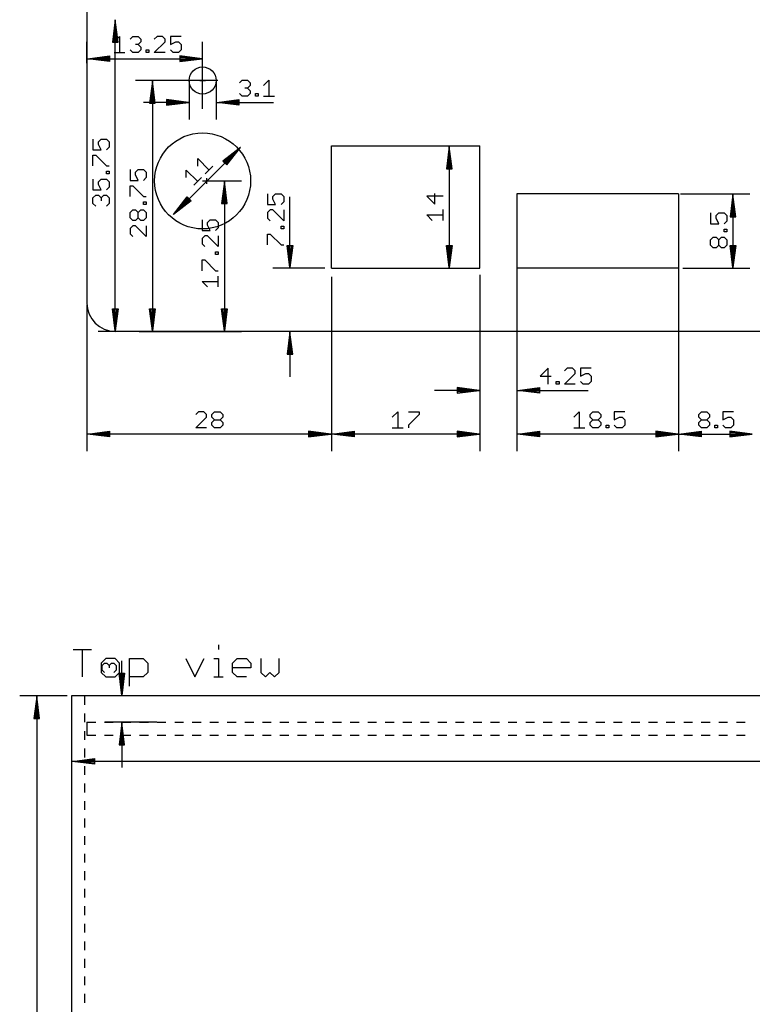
# Model space of a CAD drawing. Extents: x -279 to 630, y -428 to 126.
# Tile 6 of 14: x -6 to 78, y -75 to 37. Entities that reach past the tile are written whole.
import ezdxf

# ---------------------------------------------------------------- set-up
doc = ezdxf.new("R2010")
doc.units = 0
doc.layers.add('20', color=7, linetype='CONTINUOUS')
doc.layers.add('47', color=140, linetype='CONTINUOUS')

msp = doc.modelspace()

# ---------------------------------------------------------------- linework, layer by layer
at = {"layer": '20'}
for p, q in [((1.75, 114), (1.75, 5)), ((29.75, 9), (29.75, 23)), ((29.75, 23), (46.75, 23)), ((46.75, 9), (46.75, 23)), ((69.5, 17.5), (51, 17.5)), ((51, 17.5), (51, 9)), ((69.5, 17.5), (69.5, 9)), ((29.75, 9), (46.75, 9)), ((69.5, 9), (51, 9)), ((285, 1.75), (5, 1.75)), ((0.1778, -34.6751), (2.2759, -34.6751)), ((1.2268, -37.8222), (1.2268, -34.6751)), ((16.8161, -34.1506), (16.8161, -34.6751)), ((3.9251, -35.7241), (3.4006, -36.2487)), ((4.9741, -35.7241), (3.9251, -35.7241)), ((5.4986, -36.2487), (4.9741, -35.7241)), ((6.6233, -38.8712), (6.6233, -35.7241)), ((6.6233, -35.7241), (8.1968, -35.7241)), ((8.1968, -35.7241), (8.7214, -36.2487)), ((13.0688, -35.7241), (14.1178, -37.8222)), ((14.1178, -37.8222), (15.1669, -35.7241)), ((16.2916, -35.7241), (16.8161, -35.7241)), ((16.8161, -35.7241), (16.8161, -37.8222)), ((18.4401, -36.2487), (18.9646, -35.7241)), ((18.9646, -35.7241), (20.0136, -35.7241)), ((20.0136, -35.7241), (20.5381, -36.2487)), ((21.6628, -35.7241), (21.6628, -37.2977)), ((23.7609, -37.2977), (23.7609, -35.7241)), ((3.4006, -36.2487), (3.4006, -37.2977)), ((5.4986, -37.2977), (5.4986, -36.2487)), ((8.7214, -36.2487), (8.7214, -37.2977)), ((18.4401, -37.2977), (18.4401, -36.2487)), ((20.5381, -36.7732), (18.4401, -36.7732)), ((20.5381, -36.2487), (20.5381, -36.7732)), ((3.4006, -37.2977), (3.9251, -37.8222)), ((3.9251, -37.8222), (4.9741, -37.8222)), ((4.9741, -37.8222), (5.4986, -37.2977)), ((8.1968, -37.8222), (6.6233, -37.8222)), ((8.7214, -37.2977), (8.1968, -37.8222)), ((16.2916, -37.8222), (17.3406, -37.8222)), ((18.9646, -37.8222), (18.4401, -37.2977)), ((20.0136, -37.8222), (18.9646, -37.8222)), ((21.6628, -37.2977), (22.1873, -37.8222)), ((22.1873, -37.8222), (22.7118, -37.2977)), ((22.7118, -37.2977), (23.2364, -37.8222)), ((23.2364, -37.8222), (23.7609, -37.2977)), ((1.5, -40), (0, -40)), ((0, -40), (0, -280)), ((288.5, -40), (1.5, -40)), ((1.5, -41.0083), (1.5, -40)), ((1.5, -43.0167), (1.5, -42.0083)), ((1.75, -43), (2.7605, -43)), ((1.75, -43), (1.75, -44.5)), ((3.7605, -43), (4.771, -43)), ((5.771, -43), (6.7815, -43)), ((7.7815, -43), (8.792, -43)), ((9.792, -43), (10.8024, -43)), ((11.8024, -43), (12.8129, -43)), ((13.8129, -43), (14.8234, -43)), ((15.8234, -43), (16.8339, -43)), ((17.8339, -43), (18.8444, -43)), ((19.8444, -43), (20.8549, -43)), ((21.8549, -43), (22.8654, -43)), ((23.8654, -43), (24.8759, -43)), ((25.8759, -43), (26.8864, -43)), ((27.8864, -43), (28.8969, -43)), ((29.8969, -43), (30.9073, -43)), ((31.9073, -43), (32.9178, -43)), ((33.9178, -43), (34.9283, -43)), ((35.9283, -43), (36.9388, -43)), ((37.9388, -43), (38.9493, -43)), ((39.9493, -43), (40.9598, -43)), ((41.9598, -43), (42.9703, -43)), ((43.9703, -43), (44.9808, -43)), ((45.9808, -43), (46.9913, -43)), ((47.9913, -43), (49.0017, -43)), ((50.0017, -43), (51.0122, -43)), ((52.0122, -43), (53.0227, -43)), ((54.0227, -43), (55.0332, -43)), ((56.0332, -43), (57.0437, -43)), ((58.0437, -43), (59.0542, -43)), ((60.0542, -43), (61.0647, -43)), ((62.0647, -43), (63.0752, -43)), ((64.0752, -43), (65.0857, -43)), ((66.0857, -43), (67.0962, -43)), ((68.0962, -43), (69.1066, -43)), ((70.1066, -43), (71.1171, -43)), ((72.1171, -43), (73.1276, -43)), ((74.1276, -43), (75.1381, -43)), ((76.1381, -43), (77.1486, -43)), ((1.5, -45.025), (1.5, -44.0167)), ((1.75, -44.5), (2.7605, -44.5)), ((3.7605, -44.5), (4.771, -44.5)), ((5.771, -44.5), (6.7815, -44.5)), ((7.7815, -44.5), (8.792, -44.5)), ((9.792, -44.5), (10.8024, -44.5)), ((11.8024, -44.5), (12.8129, -44.5)), ((13.8129, -44.5), (14.8234, -44.5)), ((15.8234, -44.5), (16.8339, -44.5)), ((17.8339, -44.5), (18.8444, -44.5)), ((19.8444, -44.5), (20.8549, -44.5)), ((21.8549, -44.5), (22.8654, -44.5)), ((23.8654, -44.5), (24.8759, -44.5)), ((25.8759, -44.5), (26.8864, -44.5)), ((27.8864, -44.5), (28.8969, -44.5)), ((29.8969, -44.5), (30.9073, -44.5)), ((31.9073, -44.5), (32.9178, -44.5)), ((33.9178, -44.5), (34.9283, -44.5)), ((35.9283, -44.5), (36.9388, -44.5)), ((37.9388, -44.5), (38.9493, -44.5)), ((39.9493, -44.5), (40.9598, -44.5)), ((41.9598, -44.5), (42.9703, -44.5)), ((43.9703, -44.5), (44.9808, -44.5)), ((45.9808, -44.5), (46.9913, -44.5)), ((47.9913, -44.5), (49.0017, -44.5)), ((50.0017, -44.5), (51.0122, -44.5)), ((52.0122, -44.5), (53.0227, -44.5)), ((54.0227, -44.5), (55.0332, -44.5)), ((56.0332, -44.5), (57.0437, -44.5)), ((58.0437, -44.5), (59.0542, -44.5)), ((60.0542, -44.5), (61.0647, -44.5)), ((62.0647, -44.5), (63.0752, -44.5)), ((64.0752, -44.5), (65.0857, -44.5)), ((66.0857, -44.5), (67.0962, -44.5)), ((68.0962, -44.5), (69.1066, -44.5)), ((70.1066, -44.5), (71.1171, -44.5)), ((72.1171, -44.5), (73.1276, -44.5)), ((74.1276, -44.5), (75.1381, -44.5)), ((76.1381, -44.5), (77.1486, -44.5)), ((1.5, -47.0333), (1.5, -46.025)), ((1.5, -49.0417), (1.5, -48.0333)), ((1.5, -51.05), (1.5, -50.0417)), ((1.5, -53.0583), (1.5, -52.05)), ((1.5, -55.0667), (1.5, -54.0583)), ((1.5, -57.075), (1.5, -56.0667)), ((1.5, -59.0833), (1.5, -58.075)), ((1.5, -61.0917), (1.5, -60.0833)), ((1.5, -63.1), (1.5, -62.0917)), ((1.5, -65.1083), (1.5, -64.1)), ((1.5, -67.1167), (1.5, -66.1083)), ((1.5, -69.125), (1.5, -68.1167)), ((1.5, -71.1333), (1.5, -70.125)), ((1.5, -73.1417), (1.5, -72.1333)), ((1.5, -75.15), (1.5, -74.1417))]:
    msp.add_line(p, q, dxfattribs=at)
for centre, radius in [((15, 30.5), 1.55), ((15, 19), 5.5)]:
    msp.add_circle(centre, radius, dxfattribs=at)
msp.add_arc((5, 5), 3.25, 180, 270, dxfattribs=at)
at = {"layer": '47'}
for p, q in [((5, 37.435), (4.6808, 34.9)), ((5, 37.435), (4.74, 34.9)), ((5, 37.435), (4.87, 34.9)), ((5, 1.815), (5, 37.435)), ((5.3192, 34.9), (5, 37.435)), ((5.13, 34.9), (5, 37.435)), ((5.26, 34.9), (5, 37.435)), ((4.8675, 34.939), (5.4839, 35.5554)), ((5.4839, 35.5554), (5.4839, 33.7062)), ((6.709, 35.2472), (7.0172, 35.5554)), ((7.0172, 35.5554), (7.6336, 35.5554)), ((7.6336, 35.5554), (7.9418, 35.2472)), ((7.9418, 35.2472), (7.9418, 34.939)), ((9.7796, 35.5554), (9.4714, 35.2472)), ((10.396, 35.5554), (9.7796, 35.5554)), ((10.7042, 35.2472), (10.396, 35.5554)), ((10.7042, 34.939), (10.7042, 35.2472)), ((12.5457, 35.5554), (11.313, 35.5554)), ((11.313, 35.5554), (11.313, 34.6308)), ((1.75, 32.5), (1.75, 34.95)), ((4.6808, 34.9), (5.3192, 34.9)), ((7.0172, 33.7062), (6.709, 34.0144)), ((7.6336, 34.6308), (7.3254, 34.6308)), ((7.9418, 34.939), (7.6336, 34.6308)), ((7.6336, 34.6308), (7.9418, 34.3226)), ((7.9418, 34.0144), (7.6336, 33.7062)), ((7.9418, 34.3226), (7.9418, 34.0144)), ((8.5506, 33.7062), (8.5506, 34.0144)), ((8.5506, 34.0144), (8.8588, 34.0144)), ((8.8588, 34.0144), (8.8588, 33.7062)), ((9.4714, 33.7062), (10.7042, 34.939)), ((11.313, 34.6308), (11.9294, 34.939)), ((11.6212, 33.7062), (11.313, 34.0144)), ((11.9294, 34.939), (12.2376, 34.939)), ((12.2376, 34.939), (12.5457, 34.6308)), ((12.5457, 34.0144), (12.2376, 33.7062)), ((12.5457, 34.6308), (12.5457, 34.0144)), ((15, 27.25), (15, 34.95)), ((1.815, 33), (4.35, 33.3192)), ((1.815, 33), (4.35, 33.26)), ((1.815, 33), (4.35, 33.13)), ((1.815, 33), (14.935, 33)), ((4.35, 32.6808), (1.815, 33)), ((4.35, 32.87), (1.815, 33)), ((4.35, 32.74), (1.815, 33)), ((4.35, 33.3192), (4.35, 32.6808)), ((4.8675, 33.7062), (6.1002, 33.7062)), ((7.6336, 33.7062), (7.0172, 33.7062)), ((8.8588, 33.7062), (8.5506, 33.7062)), ((10.7042, 33.7062), (9.4714, 33.7062)), ((12.2376, 33.7062), (11.6212, 33.7062)), ((14.935, 33), (12.4, 33.3192)), ((12.4, 33.3192), (12.4, 32.6808)), ((14.935, 33), (12.4, 33.26)), ((14.935, 33), (12.4, 33.13)), ((12.4, 32.6808), (14.935, 33)), ((12.4, 32.87), (14.935, 33)), ((12.4, 32.74), (14.935, 33)), ((16.75, 30.5), (7.3, 30.5)), ((13.45, 30.5), (13.45, 26.05)), ((14.6808, 30.5), (15.3192, 30.5)), ((15, 30.1808), (15, 30.8192)), ((16.55, 30.5), (16.55, 26.05)), ((19.2262, 30.2472), (19.5344, 30.5554)), ((19.5344, 30.5554), (20.1508, 30.5554)), ((20.1508, 30.5554), (20.459, 30.2472)), ((21.9886, 29.939), (22.6049, 30.5554)), ((22.6049, 30.5554), (22.6049, 28.7062)), ((9.25, 30.435), (8.9308, 27.9)), ((9.25, 30.435), (8.99, 27.9)), ((9.25, 30.435), (9.12, 27.9)), ((9.25, 30.435), (9.25, 1.815)), ((9.5692, 27.9), (9.25, 30.435)), ((9.38, 27.9), (9.25, 30.435)), ((9.51, 27.9), (9.25, 30.435)), ((20.1508, 29.6308), (19.8426, 29.6308)), ((20.459, 29.939), (20.1508, 29.6308)), ((20.1508, 29.6308), (20.459, 29.3226)), ((20.459, 30.2472), (20.459, 29.939)), ((13.385, 28), (10.85, 28.3192)), ((10.85, 28.3192), (10.85, 27.6808)), ((13.385, 28), (10.85, 28.26)), ((16.615, 28), (19.15, 28.3192)), ((16.615, 28), (19.15, 28.26)), ((19.15, 28.3192), (19.15, 27.6808)), ((19.5344, 28.7062), (19.2262, 29.0144)), ((20.1508, 28.7062), (19.5344, 28.7062)), ((20.459, 29.0144), (20.1508, 28.7062)), ((20.459, 29.3226), (20.459, 29.0144)), ((21.0678, 28.7062), (21.0678, 29.0144)), ((21.0678, 29.0144), (21.376, 29.0144)), ((21.376, 28.7062), (21.0678, 28.7062)), ((21.376, 29.0144), (21.376, 28.7062)), ((21.9886, 28.7062), (23.2213, 28.7062)), ((13.385, 28), (8.25, 28)), ((8.9308, 27.9), (9.5692, 27.9)), ((13.385, 28), (10.85, 28.13)), ((10.85, 27.6808), (13.385, 28)), ((10.85, 27.87), (13.385, 28)), ((10.85, 27.74), (13.385, 28)), ((16.615, 28), (19.15, 28.13)), ((16.615, 28), (23.1309, 28)), ((19.15, 27.6808), (16.615, 28)), ((19.15, 27.87), (16.615, 28)), ((19.15, 27.74), (16.615, 28)), ((2.4446, 23.7957), (2.4446, 22.563)), ((3.061, 23.4876), (3.3692, 23.7957)), ((3.3692, 23.7957), (3.9856, 23.7957)), ((3.9856, 23.7957), (4.2938, 23.4876)), ((2.4446, 22.563), (3.3692, 22.563)), ((3.061, 23.1794), (3.061, 23.4876)), ((3.3692, 22.563), (3.061, 23.1794)), ((4.2938, 22.8712), (3.9856, 22.563)), ((4.2938, 23.4876), (4.2938, 22.8712)), ((11.6569, 15.1569), (19.3431, 22.8431)), ((19.3431, 22.8431), (17.3249, 21.2763)), ((19.3431, 22.8431), (17.3668, 21.2345)), ((19.3431, 22.8431), (17.4587, 21.1425)), ((17.6425, 20.9587), (19.3431, 22.8431)), ((17.7345, 20.8668), (19.3431, 22.8431)), ((17.7763, 20.8249), (19.3431, 22.8431)), ((19.3891, 22.8891), (19.3891, 22.8891)), ((37.25, 23), (45.2, 23)), ((43.25, 22.935), (42.9308, 20.4)), ((43.25, 22.935), (42.99, 20.4)), ((43.25, 22.935), (43.12, 20.4)), ((43.25, 22.935), (43.25, 9.065)), ((43.5692, 20.4), (43.25, 22.935)), ((43.38, 20.4), (43.25, 22.935)), ((43.51, 20.4), (43.25, 22.935)), ((2.4446, 20.7214), (2.4446, 21.9542)), ((2.4446, 21.9542), (2.7528, 21.9542)), ((2.7528, 21.9542), (3.9856, 20.7214)), ((14.4373, 20.6794), (14.4373, 21.5511)), ((14.4373, 21.5511), (15.7448, 20.2436)), ((3.9856, 20.7214), (4.2938, 20.7214)), ((15.309, 19.8077), (16.1807, 20.6794)), ((17.3249, 21.2763), (17.7763, 20.8249)), ((42.9308, 20.4), (43.5692, 20.4)), ((2.4446, 19.1918), (2.4446, 17.959)), ((3.061, 18.8836), (3.3692, 19.1918)), ((3.3692, 19.1918), (3.9856, 19.1918)), ((3.9856, 19.8006), (3.9856, 20.1088)), ((3.9856, 20.1088), (4.2938, 20.1088)), ((4.2938, 19.8006), (3.9856, 19.8006)), ((3.9856, 19.1918), (4.2938, 18.8836)), ((4.2938, 20.1088), (4.2938, 19.8006)), ((6.6946, 20.2957), (6.6946, 19.063)), ((7.311, 19.9876), (7.6192, 20.2957)), ((7.311, 19.6794), (7.311, 19.9876)), ((7.6192, 19.063), (7.311, 19.6794)), ((7.6192, 20.2957), (8.2356, 20.2957)), ((8.2356, 20.2957), (8.5438, 19.9876)), ((8.5438, 19.3712), (8.2356, 19.063)), ((8.5438, 19.9876), (8.5438, 19.3712)), ((13.1351, 19.3772), (13.1351, 20.2489)), ((13.1351, 20.2489), (14.4427, 18.9414)), ((14.0068, 18.5055), (14.8785, 19.3772)), ((15.5, 18.6808), (15.5, 19.3192)), ((3.061, 18.5754), (3.061, 18.8836)), ((3.3692, 17.959), (3.061, 18.5754)), ((4.2938, 18.2672), (3.9856, 17.959)), ((4.2938, 18.8836), (4.2938, 18.2672)), ((6.6946, 19.063), (7.6192, 19.063)), ((6.6946, 17.2214), (6.6946, 18.4542)), ((6.6946, 18.4542), (7.0028, 18.4542)), ((7.0028, 18.4542), (8.2356, 17.2214)), ((15, 19), (19.45, 19)), ((15.1808, 19), (15.8192, 19)), ((17.5, 18.935), (17.1808, 16.4)), ((17.5, 18.935), (17.24, 16.4)), ((17.5, 18.935), (17.37, 16.4)), ((17.5, 18.935), (17.5, 1.815)), ((17.8192, 16.4), (17.5, 18.935)), ((17.63, 16.4), (17.5, 18.935)), ((17.76, 16.4), (17.5, 18.935)), ((2.4446, 17.959), (3.3692, 17.959)), ((2.4446, 17.042), (2.7528, 17.3502)), ((2.4446, 16.4257), (2.4446, 17.042)), ((2.7528, 17.3502), (3.061, 17.3502)), ((3.061, 17.3502), (3.3692, 17.042)), ((3.3692, 17.042), (3.6774, 17.3502)), ((3.3692, 17.042), (3.3692, 16.7339)), ((3.6774, 17.3502), (3.9856, 17.3502)), ((3.9856, 17.3502), (4.2938, 17.042)), ((4.2938, 17.042), (4.2938, 16.4257)), ((8.2356, 17.2214), (8.5438, 17.2214)), ((11.6569, 15.1569), (13.2237, 17.1751)), ((11.6569, 15.1569), (13.2655, 17.1332)), ((11.6569, 15.1569), (13.3575, 17.0413)), ((13.2237, 17.1751), (13.6751, 16.7237)), ((22.4446, 17.5129), (22.4446, 16.2801)), ((23.061, 17.2047), (23.3692, 17.5129)), ((23.061, 16.8965), (23.061, 17.2047)), ((23.3692, 17.5129), (23.9856, 17.5129)), ((23.9856, 17.5129), (24.2938, 17.2047)), ((24.2938, 17.2047), (24.2938, 16.5883)), ((25, 9.065), (25, 17.1787)), ((42.5438, 17.2491), (40.6946, 17.2491)), ((40.6946, 17.2491), (41.6192, 16.3245)), ((41.6192, 16.3245), (41.6192, 17.5573)), ((69.75, 17.5), (77.7, 17.5)), ((75.75, 17.435), (75.4308, 14.9)), ((75.75, 17.435), (75.49, 14.9)), ((75.75, 17.435), (75.62, 14.9)), ((75.75, 17.435), (75.75, 9.065)), ((76.0692, 14.9), (75.75, 17.435)), ((75.88, 14.9), (75.75, 17.435)), ((76.01, 14.9), (75.75, 17.435)), ((2.7528, 16.1175), (2.4446, 16.4257)), ((4.2938, 16.4257), (3.9856, 16.1175)), ((8.2356, 16.3006), (8.2356, 16.6088)), ((8.2356, 16.6088), (8.5438, 16.6088)), ((8.5438, 16.3006), (8.2356, 16.3006)), ((8.5438, 16.6088), (8.5438, 16.3006)), ((13.5413, 16.8575), (11.6569, 15.1569)), ((13.6332, 16.7655), (11.6569, 15.1569)), ((13.6751, 16.7237), (11.6569, 15.1569)), ((17.1808, 16.4), (17.8192, 16.4)), ((22.4446, 16.2801), (23.3692, 16.2801)), ((23.3692, 16.2801), (23.061, 16.8965)), ((24.2938, 16.5883), (23.9856, 16.2801)), ((6.6946, 15.3836), (7.0028, 15.6918)), ((6.6946, 14.7672), (6.6946, 15.3836)), ((7.0028, 14.459), (6.6946, 14.7672)), ((7.0028, 15.6918), (7.311, 15.6918)), ((7.311, 15.6918), (7.6192, 15.3836)), ((7.6192, 14.7672), (7.311, 14.459)), ((7.6192, 15.3836), (7.9274, 15.6918)), ((7.6192, 14.7672), (7.6192, 15.3836)), ((7.9274, 14.459), (7.6192, 14.7672)), ((7.9274, 15.6918), (8.2356, 15.6918)), ((8.2356, 15.6918), (8.5438, 15.3836)), ((8.5438, 14.7672), (8.2356, 14.459)), ((8.5438, 15.3836), (8.5438, 14.7672)), ((11.6109, 15.1109), (11.6109, 15.1109)), ((22.7528, 15.6713), (22.4446, 15.3631)), ((22.4446, 15.3631), (22.4446, 14.7468)), ((22.4446, 14.7468), (22.7528, 14.4386)), ((23.061, 15.6713), (22.7528, 15.6713)), ((24.2938, 14.4386), (23.061, 15.6713)), ((24.2938, 15.6713), (24.2938, 14.4386)), ((41.311, 14.4829), (40.6946, 15.0993)), ((40.6946, 15.0993), (42.5438, 15.0993)), ((42.5438, 14.4829), (42.5438, 15.7157)), ((73.1946, 15.3309), (73.1946, 14.0981)), ((73.811, 15.0227), (74.1192, 15.3309)), ((73.811, 14.7145), (73.811, 15.0227)), ((74.1192, 14.0981), (73.811, 14.7145)), ((74.1192, 15.3309), (74.7356, 15.3309)), ((74.7356, 15.3309), (75.0438, 15.0227)), ((75.0438, 15.0227), (75.0438, 14.4063)), ((75.4308, 14.9), (76.0692, 14.9)), ((7.0028, 13.8502), (6.6946, 13.5421)), ((6.6946, 13.5421), (6.6946, 12.9257)), ((7.311, 14.459), (7.0028, 14.459)), ((7.311, 13.8502), (7.0028, 13.8502)), ((8.5438, 12.6175), (7.311, 13.8502)), ((8.2356, 14.459), (7.9274, 14.459)), ((8.5438, 13.8502), (8.5438, 12.6175)), ((14.9446, 14.5457), (14.9446, 13.313)), ((15.561, 14.2376), (15.8692, 14.5457)), ((15.561, 13.9294), (15.561, 14.2376)), ((15.8692, 13.313), (15.561, 13.9294)), ((15.8692, 14.5457), (16.4856, 14.5457)), ((16.4856, 14.5457), (16.7938, 14.2376)), ((16.7938, 13.6212), (16.4856, 13.313)), ((16.7938, 14.2376), (16.7938, 13.6212)), ((23.9856, 13.5178), (23.9856, 13.826)), ((23.9856, 13.826), (24.2938, 13.826)), ((24.2938, 13.826), (24.2938, 13.5178)), ((73.1946, 14.0981), (74.1192, 14.0981)), ((75.0438, 14.4063), (74.7356, 14.0981)), ((6.6946, 12.9257), (7.0028, 12.6175)), ((14.9446, 13.313), (15.8692, 13.313)), ((15.2528, 12.7042), (14.9446, 12.396)), ((15.561, 12.7042), (15.2528, 12.7042)), ((16.7938, 11.4714), (15.561, 12.7042)), ((16.7938, 12.7042), (16.7938, 11.4714)), ((22.4446, 11.6762), (22.4446, 12.909)), ((22.4446, 12.909), (22.7528, 12.909)), ((22.7528, 12.909), (23.9856, 11.6762)), ((24.2938, 13.5178), (23.9856, 13.5178)), ((73.1946, 12.2603), (73.5028, 12.5685)), ((73.5028, 12.5685), (73.811, 12.5685)), ((73.811, 12.5685), (74.1192, 12.2603)), ((74.1192, 12.2603), (74.4274, 12.5685)), ((74.4274, 12.5685), (74.7356, 12.5685)), ((74.7356, 13.1773), (74.7356, 13.4855)), ((74.7356, 13.4855), (75.0438, 13.4855)), ((75.0438, 13.1773), (74.7356, 13.1773)), ((74.7356, 12.5685), (75.0438, 12.2603)), ((75.0438, 13.4855), (75.0438, 13.1773)), ((14.9446, 12.396), (14.9446, 11.7796)), ((14.9446, 11.7796), (15.2528, 11.4714)), ((23.9856, 11.6762), (24.2938, 11.6762)), ((25, 9.065), (24.6808, 11.6)), ((24.6808, 11.6), (25.3192, 11.6)), ((25, 9.065), (24.74, 11.6)), ((25, 9.065), (24.87, 11.6)), ((25.3192, 11.6), (25, 9.065)), ((25.13, 11.6), (25, 9.065)), ((25.26, 11.6), (25, 9.065)), ((43.25, 9.065), (42.9308, 11.6)), ((42.9308, 11.6), (43.5692, 11.6)), ((43.25, 9.065), (42.99, 11.6)), ((43.25, 9.065), (43.12, 11.6)), ((43.5692, 11.6), (43.25, 9.065)), ((43.38, 11.6), (43.25, 9.065)), ((43.51, 11.6), (43.25, 9.065)), ((73.1946, 11.6439), (73.1946, 12.2603)), ((73.5028, 11.3357), (73.1946, 11.6439)), ((73.811, 11.3357), (73.5028, 11.3357)), ((74.1192, 11.6439), (73.811, 11.3357)), ((74.1192, 11.6439), (74.1192, 12.2603)), ((74.4274, 11.3357), (74.1192, 11.6439)), ((74.7356, 11.3357), (74.4274, 11.3357)), ((75.0438, 11.6439), (74.7356, 11.3357)), ((75.0438, 12.2603), (75.0438, 11.6439)), ((75.75, 9.065), (75.4308, 11.6)), ((75.4308, 11.6), (76.0692, 11.6)), ((75.75, 9.065), (75.49, 11.6)), ((75.75, 9.065), (75.62, 11.6)), ((76.0692, 11.6), (75.75, 9.065)), ((75.88, 11.6), (75.75, 9.065)), ((76.01, 11.6), (75.75, 9.065)), ((16.4856, 10.5506), (16.4856, 10.8588)), ((16.4856, 10.8588), (16.7938, 10.8588)), ((16.7938, 10.5506), (16.4856, 10.5506)), ((16.7938, 10.8588), (16.7938, 10.5506)), ((14.9446, 8.709), (14.9446, 9.9418)), ((14.9446, 9.9418), (15.2528, 9.9418)), ((15.2528, 9.9418), (16.4856, 8.709)), ((51, 10), (51, -6.95)), ((16.4856, 8.709), (16.7938, 8.709)), ((16.7938, 6.8675), (16.7938, 8.1002)), ((29, 9), (23.05, 9)), ((29.75, 8), (29.75, -11.95)), ((39.25, 9), (45.2, 9)), ((46.75, 8.25), (46.75, -6.95)), ((69.5, 9), (69.5, -11.95)), ((70, 9), (77.7, 9)), ((15.561, 6.8675), (14.9446, 7.4839)), ((14.9446, 7.4839), (16.7938, 7.4839)), ((1.75, 4.75), (1.75, -11.95)), ((5, 1.815), (4.6808, 4.35)), ((4.6808, 4.35), (5.3192, 4.35)), ((5, 1.815), (4.74, 4.35)), ((5, 1.815), (4.87, 4.35)), ((5.3192, 4.35), (5, 1.815)), ((5.13, 4.35), (5, 1.815)), ((5.26, 4.35), (5, 1.815)), ((9.25, 1.815), (8.9308, 4.35)), ((8.9308, 4.35), (9.5692, 4.35)), ((9.25, 1.815), (8.99, 4.35)), ((9.25, 1.815), (9.12, 4.35)), ((9.5692, 4.35), (9.25, 1.815)), ((9.38, 4.35), (9.25, 1.815)), ((9.51, 4.35), (9.25, 1.815)), ((17.5, 1.815), (17.1808, 4.35)), ((17.1808, 4.35), (17.8192, 4.35)), ((17.5, 1.815), (17.24, 4.35)), ((17.5, 1.815), (17.37, 4.35)), ((17.8192, 4.35), (17.5, 1.815)), ((17.63, 4.35), (17.5, 1.815)), ((17.76, 4.35), (17.5, 1.815)), ((5.75, 1.75), (3.05, 1.75)), ((7.75, 1.75), (11.2, 1.75)), ((11, 1.75), (19.45, 1.75)), ((28.5, 1.75), (23.05, 1.75)), ((25, 1.685), (24.6808, -0.85)), ((25, 1.685), (24.74, -0.85)), ((25, 1.685), (24.87, -0.85)), ((25, 1.685), (25, -3.45)), ((25.3192, -0.85), (25, 1.685)), ((25.13, -0.85), (25, 1.685)), ((25.26, -0.85), (25, 1.685)), ((24.6808, -0.85), (25.3192, -0.85)), ((46.75, -1.5), (46.75, -11.95)), ((54.6008, -2.4446), (53.6762, -3.3692)), ((53.6762, -3.3692), (54.909, -3.3692)), ((54.6008, -4.2938), (54.6008, -2.4446)), ((56.7468, -2.4446), (56.4386, -2.7528)), ((56.4386, -4.2938), (57.6713, -3.061)), ((57.3631, -2.4446), (56.7468, -2.4446)), ((57.6713, -2.7528), (57.3631, -2.4446)), ((57.6713, -3.061), (57.6713, -2.7528)), ((59.5129, -2.4446), (58.2801, -2.4446)), ((58.2801, -2.4446), (58.2801, -3.3692)), ((58.2801, -3.3692), (58.8965, -3.061)), ((58.8965, -3.061), (59.2047, -3.061)), ((59.2047, -3.061), (59.5129, -3.3692)), ((59.5129, -3.3692), (59.5129, -3.9856)), ((55.5178, -4.2938), (55.5178, -3.9856)), ((55.5178, -3.9856), (55.826, -3.9856)), ((55.826, -4.2938), (55.5178, -4.2938)), ((55.826, -3.9856), (55.826, -4.2938)), ((57.6713, -4.2938), (56.4386, -4.2938)), ((58.5883, -4.2938), (58.2801, -3.9856)), ((59.2047, -4.2938), (58.5883, -4.2938)), ((59.5129, -3.9856), (59.2047, -4.2938)), ((29.75, -5.25), (29.75, -11.95)), ((46.685, -5), (41.55, -5)), ((46.685, -5), (44.15, -4.6808)), ((44.15, -4.6808), (44.15, -5.3192)), ((46.685, -5), (44.15, -4.74)), ((46.685, -5), (44.15, -4.87)), ((44.15, -5.3192), (46.685, -5)), ((44.15, -5.13), (46.685, -5)), ((44.15, -5.26), (46.685, -5)), ((51, -4.75), (51, -11.95)), ((51.065, -5), (53.6, -4.6808)), ((51.065, -5), (53.6, -4.74)), ((51.065, -5), (53.6, -4.87)), ((51.065, -5), (59.1787, -5)), ((53.6, -5.3192), (51.065, -5)), ((53.6, -5.13), (51.065, -5)), ((53.6, -5.26), (51.065, -5)), ((53.6, -4.6808), (53.6, -5.3192)), ((69.5, -6.75), (69.5, -11.95)), ((14.5411, -7.4446), (14.2329, -7.7528)), ((15.1575, -7.4446), (14.5411, -7.4446)), ((15.4657, -7.7528), (15.1575, -7.4446)), ((15.4657, -8.061), (15.4657, -7.7528)), ((16.0745, -7.7528), (16.3827, -7.4446)), ((16.0745, -8.061), (16.0745, -7.7528)), ((16.3827, -7.4446), (16.9991, -7.4446)), ((16.9991, -7.4446), (17.3073, -7.7528)), ((17.3073, -7.7528), (17.3073, -8.061)), ((36.7329, -8.061), (37.3493, -7.4446)), ((37.3493, -7.4446), (37.3493, -9.2938)), ((38.5745, -7.4446), (39.8073, -7.4446)), ((39.8073, -7.7528), (38.5745, -8.9856)), ((39.8073, -7.4446), (39.8073, -7.7528)), ((57.5369, -8.061), (58.1533, -7.4446)), ((58.1533, -7.4446), (58.1533, -9.2938)), ((59.3784, -7.7528), (59.6866, -7.4446)), ((59.3784, -8.061), (59.3784, -7.7528)), ((59.6866, -7.4446), (60.303, -7.4446)), ((60.303, -7.4446), (60.6112, -7.7528)), ((60.6112, -7.7528), (60.6112, -8.061)), ((63.3736, -7.4446), (62.1408, -7.4446)), ((62.1408, -7.4446), (62.1408, -8.3692)), ((71.8357, -7.7528), (72.1439, -7.4446)), ((71.8357, -8.061), (71.8357, -7.7528)), ((72.1439, -7.4446), (72.7603, -7.4446)), ((72.7603, -7.4446), (73.0685, -7.7528)), ((73.0685, -7.7528), (73.0685, -8.061)), ((75.8309, -7.4446), (74.5981, -7.4446)), ((74.5981, -7.4446), (74.5981, -8.3692)), ((14.2329, -9.2938), (15.4657, -8.061)), ((16.3827, -8.3692), (16.0745, -8.061)), ((16.0745, -8.6774), (16.3827, -8.3692)), ((16.0745, -8.9856), (16.0745, -8.6774)), ((16.3827, -9.2938), (16.0745, -8.9856)), ((16.3827, -8.3692), (16.9991, -8.3692)), ((17.3073, -8.061), (16.9991, -8.3692)), ((16.9991, -8.3692), (17.3073, -8.6774)), ((17.3073, -8.9856), (16.9991, -9.2938)), ((17.3073, -8.6774), (17.3073, -8.9856)), ((38.5745, -8.9856), (38.5745, -9.2938)), ((59.6866, -8.3692), (59.3784, -8.061)), ((59.3784, -8.6774), (59.6866, -8.3692)), ((59.3784, -8.9856), (59.3784, -8.6774)), ((59.6866, -9.2938), (59.3784, -8.9856)), ((59.6866, -8.3692), (60.303, -8.3692)), ((60.6112, -8.061), (60.303, -8.3692)), ((60.303, -8.3692), (60.6112, -8.6774)), ((60.6112, -8.9856), (60.303, -9.2938)), ((60.6112, -8.6774), (60.6112, -8.9856)), ((61.22, -9.2938), (61.22, -8.9856)), ((61.22, -8.9856), (61.5282, -8.9856)), ((61.5282, -8.9856), (61.5282, -9.2938)), ((62.1408, -8.3692), (62.7572, -8.061)), ((62.449, -9.2938), (62.1408, -8.9856)), ((62.7572, -8.061), (63.0654, -8.061)), ((63.0654, -8.061), (63.3736, -8.3692)), ((63.3736, -8.9856), (63.0654, -9.2938)), ((63.3736, -8.3692), (63.3736, -8.9856)), ((72.1439, -8.3692), (71.8357, -8.061)), ((71.8357, -8.6774), (72.1439, -8.3692)), ((71.8357, -8.9856), (71.8357, -8.6774)), ((72.1439, -9.2938), (71.8357, -8.9856)), ((72.1439, -8.3692), (72.7603, -8.3692)), ((73.0685, -8.061), (72.7603, -8.3692)), ((72.7603, -8.3692), (73.0685, -8.6774)), ((73.0685, -8.9856), (72.7603, -9.2938)), ((73.0685, -8.6774), (73.0685, -8.9856)), ((73.6773, -9.2938), (73.6773, -8.9856)), ((73.6773, -8.9856), (73.9855, -8.9856)), ((73.9855, -8.9856), (73.9855, -9.2938)), ((74.5981, -8.3692), (75.2145, -8.061)), ((74.9063, -9.2938), (74.5981, -8.9856)), ((75.2145, -8.061), (75.5227, -8.061)), ((75.5227, -8.061), (75.8309, -8.3692)), ((75.8309, -8.9856), (75.5227, -9.2938)), ((75.8309, -8.3692), (75.8309, -8.9856)), ((1.815, -10), (4.35, -9.6808)), ((1.815, -10), (4.35, -9.74)), ((1.815, -10), (4.35, -9.87)), ((29.685, -10), (1.815, -10)), ((4.35, -10.3192), (1.815, -10)), ((4.35, -10.13), (1.815, -10)), ((4.35, -10.26), (1.815, -10)), ((4.35, -9.6808), (4.35, -10.3192)), ((15.4657, -9.2938), (14.2329, -9.2938)), ((16.9991, -9.2938), (16.3827, -9.2938)), ((29.685, -10), (27.15, -9.6808)), ((27.15, -9.6808), (27.15, -10.3192)), ((29.685, -10), (27.15, -9.74)), ((29.685, -10), (27.15, -9.87)), ((27.15, -10.3192), (29.685, -10)), ((27.15, -10.13), (29.685, -10)), ((27.15, -10.26), (29.685, -10)), ((29.815, -10), (32.35, -9.6808)), ((29.815, -10), (32.35, -9.74)), ((29.815, -10), (32.35, -9.87)), ((46.685, -10), (29.815, -10)), ((32.35, -10.3192), (29.815, -10)), ((32.35, -10.13), (29.815, -10)), ((32.35, -10.26), (29.815, -10)), ((32.35, -9.6808), (32.35, -10.3192)), ((36.7329, -9.2938), (37.9657, -9.2938)), ((46.685, -10), (44.15, -9.6808)), ((44.15, -9.6808), (44.15, -10.3192)), ((46.685, -10), (44.15, -9.74)), ((46.685, -10), (44.15, -9.87)), ((44.15, -10.3192), (46.685, -10)), ((44.15, -10.13), (46.685, -10)), ((44.15, -10.26), (46.685, -10)), ((51.065, -10), (53.6, -9.6808)), ((51.065, -10), (53.6, -9.74)), ((51.065, -10), (53.6, -9.87)), ((69.435, -10), (51.065, -10)), ((53.6, -10.3192), (51.065, -10)), ((53.6, -10.13), (51.065, -10)), ((53.6, -10.26), (51.065, -10)), ((53.6, -9.6808), (53.6, -10.3192)), ((57.5369, -9.2938), (58.7697, -9.2938)), ((60.303, -9.2938), (59.6866, -9.2938)), ((61.5282, -9.2938), (61.22, -9.2938)), ((63.0654, -9.2938), (62.449, -9.2938)), ((69.435, -10), (66.9, -9.6808)), ((66.9, -9.6808), (66.9, -10.3192)), ((69.435, -10), (66.9, -9.74)), ((69.435, -10), (66.9, -9.87)), ((66.9, -10.3192), (69.435, -10)), ((66.9, -10.13), (69.435, -10)), ((66.9, -10.26), (69.435, -10)), ((69.565, -10), (72.1, -9.6808)), ((69.565, -10), (72.1, -9.74)), ((69.565, -10), (72.1, -9.87)), ((69.565, -10), (77.935, -10)), ((72.1, -10.3192), (69.565, -10)), ((72.1, -10.13), (69.565, -10)), ((72.1, -10.26), (69.565, -10)), ((72.1, -9.6808), (72.1, -10.3192)), ((72.7603, -9.2938), (72.1439, -9.2938)), ((73.9855, -9.2938), (73.6773, -9.2938)), ((75.5227, -9.2938), (74.9063, -9.2938)), ((77.935, -10), (75.4, -9.6808)), ((75.4, -9.6808), (75.4, -10.3192)), ((77.935, -10), (75.4, -9.74)), ((77.935, -10), (75.4, -9.87)), ((75.4, -10.3192), (77.935, -10)), ((75.4, -10.13), (77.935, -10)), ((75.4, -10.26), (77.935, -10)), ((5.75, -39.935), (5.75, -35.9808)), ((3.485, -36.5103), (3.752, -36.2434)), ((3.485, -37.0442), (3.485, -36.5103)), ((3.752, -37.3111), (3.485, -37.0442)), ((3.752, -36.2434), (4.0189, -36.2434)), ((4.0189, -36.2434), (4.2858, -36.5103)), ((4.2858, -36.5103), (4.5527, -36.2434)), ((4.2858, -36.5103), (4.2858, -36.7772)), ((4.5527, -36.2434), (4.8197, -36.2434)), ((4.8197, -36.2434), (5.0866, -36.5103)), ((5.0866, -37.0442), (4.8197, -37.3111)), ((5.0866, -36.5103), (5.0866, -37.0442)), ((5.75, -39.935), (5.4308, -37.4)), ((5.4308, -37.4), (6.0692, -37.4)), ((5.75, -39.935), (5.49, -37.4)), ((5.75, -39.935), (5.62, -37.4)), ((6.0692, -37.4), (5.75, -39.935)), ((5.88, -37.4), (5.75, -39.935)), ((6.01, -37.4), (5.75, -39.935)), ((-0.5, -40), (-5.95, -40)), ((-4, -40.065), (-4.3192, -42.6)), ((-4, -40.065), (-4.26, -42.6)), ((-4, -40.065), (-4.13, -42.6)), ((-4, -40.065), (-4, -279.935)), ((-3.6808, -42.6), (-4, -40.065)), ((-3.87, -42.6), (-4, -40.065)), ((-3.74, -42.6), (-4, -40.065)), ((7, -40), (3.8, -40)), ((-4.3192, -42.6), (-3.6808, -42.6)), ((9.75, -43), (3.8, -43)), ((5.75, -43.065), (5.4308, -45.6)), ((5.75, -43.065), (5.49, -45.6)), ((5.75, -43.065), (5.62, -45.6)), ((5.75, -43.065), (5.75, -48.2)), ((6.0692, -45.6), (5.75, -43.065)), ((5.88, -45.6), (5.75, -43.065)), ((6.01, -45.6), (5.75, -43.065)), ((5.4308, -45.6), (6.0692, -45.6)), ((0.065, -47.5), (2.6, -47.1808)), ((0.065, -47.5), (2.6, -47.24)), ((0.065, -47.5), (2.6, -47.37)), ((2.6, -47.1808), (2.6, -47.8192)), ((0, -47.5), (0, -47.5)), ((289.935, -47.5), (0.065, -47.5)), ((2.6, -47.8192), (0.065, -47.5)), ((2.6, -47.63), (0.065, -47.5)), ((2.6, -47.76), (0.065, -47.5))]:
    msp.add_line(p, q, dxfattribs=at)

doc.saveas('drawing.dxf')
